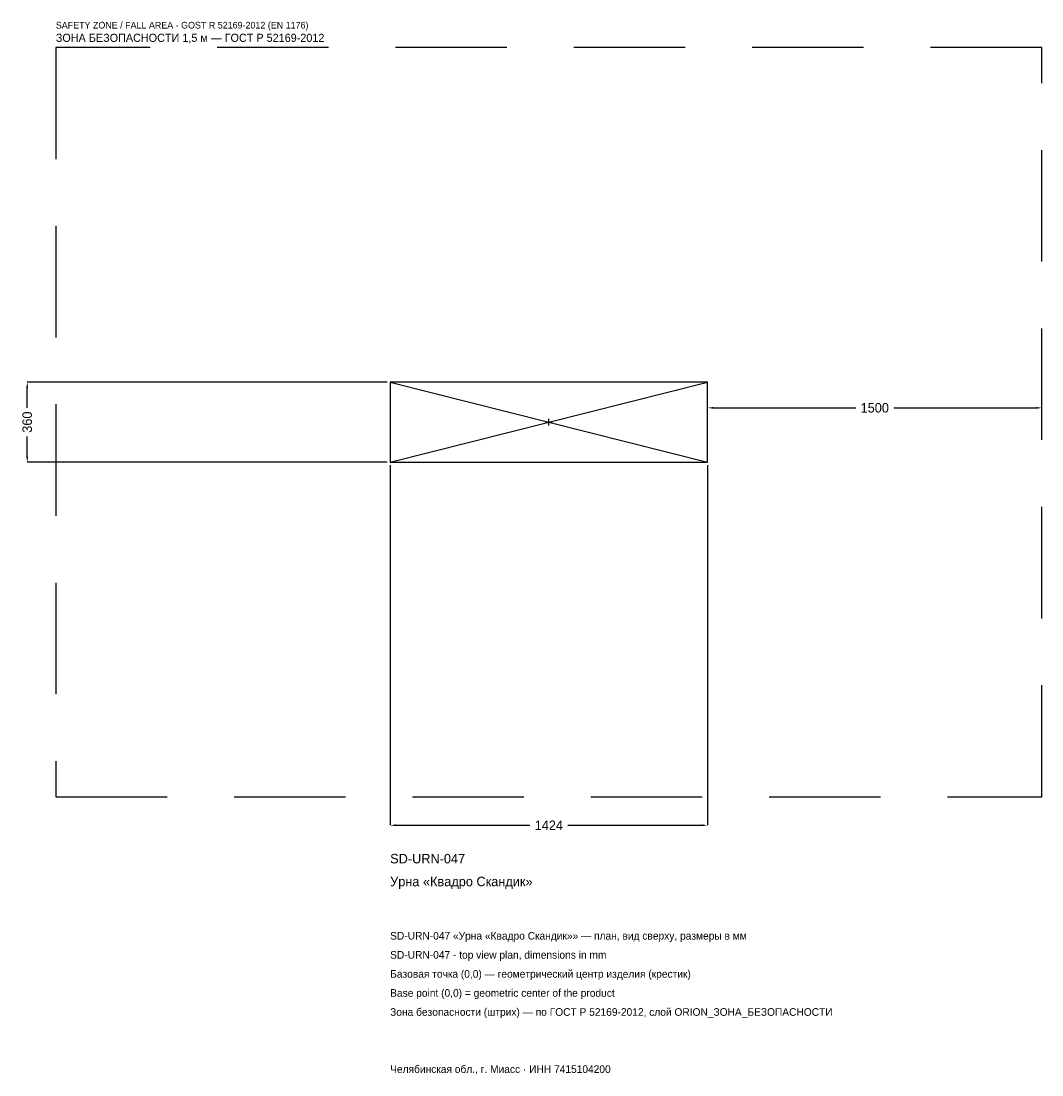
# Model space of a CAD drawing. Header units: metres. Extents: x -2368 to 2212, y -2928 to 1799.
import ezdxf

# ---------------------------------------------------------------- set-up
doc = ezdxf.new("R2010")
doc.units = ezdxf.units.M
doc.linetypes.add('DASHED', pattern=[800, 500, -300])
for name, color, linetype in [('ORION_ДАННЫЕ', 3, 'Continuous'), ('ORION_ЗОНА_БЕЗОПАСНОСТИ', 1, 'Continuous'), ('ORION_КОНТУР', 7, 'Continuous'), ('ORION_РАЗМЕРЫ', 8, 'Continuous')]:
    doc.layers.add(name, color=color, linetype=linetype)
doc.dimstyles.new('ORION', dxfattribs={"dimtxt": 42.72, "dimasz": 25.632, "dimexe": 1.25, "dimexo": 12.816, "dimtad": 1, "dimdec": 0, "dimcen": 2.5, "dimazin": 3, "dimtfac": 1, "dimtmove": 0, "dimatfit": 3, "dimarcsym": 0})

# ---------------------------------------------------------------- blocks, each defined once
blk = doc.blocks.new('_CLOSEDFILLED')
at = {"color": 0, "linetype": 'BYBLOCK'}
blk.add_solid([(-1, 0.16), (0, 0), (-1, -0.16)], dxfattribs=at)
blk = doc.blocks.new('*D1')
for p, q in [((-712, -192.816), (-712, -1808.16)), ((712, -192.816), (712, -1808.16)), ((-686.368, -1808.16), (-85.44, -1808.16)), ((85.44, -1808.16), (686.368, -1808.16))]:
    blk.add_line(p, q)
at = {"layer": 'Defpoints'}
for p in [(-712, -180), (712, -180), (-712, -1808.16)]:
    blk.add_point(p, dxfattribs=at)
at = {"layer": 'ORION_РАЗМЕРЫ', "xscale": 25.631999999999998, "yscale": 25.631999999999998, "rotation": 180}
blk.add_blockref('_CLOSEDFILLED', (-712, -1808.16), dxfattribs=at)
at = {"layer": 'ORION_РАЗМЕРЫ', "xscale": 25.631999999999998, "yscale": 25.631999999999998}
blk.add_blockref('_CLOSEDFILLED', (712, -1808.16), dxfattribs=at)
at = {"layer": 'ORION_РАЗМЕРЫ', "insert": (0, -1808.16), "char_height": 42.72, "attachment_point": 5}
blk.add_mtext('1424', dxfattribs=at)
blk = doc.blocks.new('*D2')
for p, q in [((-724.816, 180), (-2340.16, 180)), ((-2340.16, 64.08), (-2340.16, 154.368)), ((-2340.16, -154.368), (-2340.16, -64.08)), ((-724.816, -180), (-2340.16, -180))]:
    blk.add_line(p, q)
at = {"layer": 'Defpoints'}
for p in [(-712, 180), (-2340.16, -180), (-712, -180)]:
    blk.add_point(p, dxfattribs=at)
at = {"layer": 'ORION_РАЗМЕРЫ', "xscale": 25.631999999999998, "yscale": 25.631999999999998}
for p, rotation in [((-2340.16, 180), 90), ((-2340.16, -180), 270)]:
    blk.add_blockref('_CLOSEDFILLED', p, dxfattribs=dict(at, rotation=rotation))
at = {"layer": 'ORION_РАЗМЕРЫ', "insert": (-2340.16, 0), "char_height": 42.72, "attachment_point": 5, "rotation": 90}
blk.add_mtext('360', dxfattribs=at)
blk = doc.blocks.new('*D3')
for p, q in [((712, 12.816), (712, 64.08)), ((737.632, 64.08), (1376.56, 64.08)), ((1547.44, 64.08), (2186.368, 64.08)), ((2212, 12.816), (2212, 64.08))]:
    blk.add_line(p, q)
at = {"layer": 'Defpoints'}
for p in [(712, 64.08), (712, 0), (2212, 0)]:
    blk.add_point(p, dxfattribs=at)
at = {"layer": 'ORION_РАЗМЕРЫ', "xscale": 25.631999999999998, "yscale": 25.631999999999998, "rotation": 180}
blk.add_blockref('_CLOSEDFILLED', (712, 64.08), dxfattribs=at)
at = {"layer": 'ORION_РАЗМЕРЫ', "xscale": 25.631999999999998, "yscale": 25.631999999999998}
blk.add_blockref('_CLOSEDFILLED', (2212, 64.08), dxfattribs=at)
at = {"layer": 'ORION_РАЗМЕРЫ', "insert": (1462, 64.08), "char_height": 42.72, "attachment_point": 5}
blk.add_mtext('1500', dxfattribs=at)
blk = doc.blocks.new('ОРИОН SD-URN-047 Урна Квадро Скандик')
at = {"layer": 'ORION_ЗОНА_БЕЗОПАСНОСТИ', "linetype": 'DASHED'}
blk.add_lwpolyline([(-2212, -1680), (2212, -1680), (2212, 1680), (-2212, 1680)], close=True, dxfattribs=at)
at = {"layer": 'ORION_КОНТУР'}
for p, q in [((-712, -180), (712, 180)), ((-712, 180), (712, -180))]:
    blk.add_line(p, q, dxfattribs=at)
blk.add_lwpolyline([(-712, -180), (712, -180), (712, 180), (-712, 180)], close=True, dxfattribs=at)
at = {"layer": 'ORION_РАЗМЕРЫ'}
for p, q in [((-14.4, 0), (14.4, 0)), ((0, -14.4), (0, 14.4))]:
    blk.add_line(p, q, dxfattribs=at)
at = {"layer": 'ORION_ДАННЫЕ'}
for tag, p in [('АРТИКУЛ', (-712, -1979.04)), ('НАИМЕНОВАНИЕ', (-712, -2081.568))]:
    blk.add_attdef(tag, p, '', height=42.72, dxfattribs=at)
at = {"layer": 'ORION_ДАННЫЕ', "flags": 1}
for tag, p in [('ПРОИЗВОДИТЕЛЬ', (-712, -2184.096)), ('ТЕЛЕФОН', (-712, -2286.624)), ('САЙТ', (-712, -2491.68)), ('АДРЕС', (-712, -2594.208)), ('РЕКВИЗИТЫ', (-712, -2696.736)), ('ГАБАРИТЫ', (-712, -2799.264)), ('ЗОНА_БЕЗОПАСНОСТИ', (-712, -2901.792))]:
    blk.add_attdef(tag, p, '', height=42.72, dxfattribs=at)
at = {"layer": 'ORION_ЗОНА_БЕЗОПАСНОСТИ', "color": 1}
for s, height, p in [('SAFETY ZONE / FALL AREA - GOST R 52169-2012 (EN 1176)', 29.904, (-2212, 1765.44)), ('ЗОНА БЕЗОПАСНОСТИ 1,5 м — ГОСТ Р 52169-2012', 36.312, (-2212, 1705.632))]:
    blk.add_text(s, height=height, dxfattribs=at).set_placement(p)
at = {"layer": 'ORION_РАЗМЕРЫ'}
dim = blk.add_linear_dim(base=(-2340.16, -180), p1=(-712, -180), p2=(-712, 180), angle=90, dimstyle='ORION', dxfattribs=at)
dim.commit()
dim.dimension.update_dxf_attribs({"geometry": '*D2', "text_midpoint": (-2340.16, 0)})
for base, p1, p2, picture, middle in [((712, 64.08), (712, 0), (2212, 0), '*D3', (1462, 64.08)), ((-712, -1808.16), (-712, -180), (712, -180), '*D1', (0, -1808.16))]:
    dim = blk.add_linear_dim(base=base, p1=p1, p2=p2, dimstyle='ORION', dxfattribs=at)
    dim.commit()
    dim.dimension.update_dxf_attribs({"geometry": picture, "text_midpoint": middle})

msp = doc.modelspace()

# ---------------------------------------------------------------- block references
msp.add_blockref('ОРИОН SD-URN-047 Урна Квадро Скандик', (0, 0)).add_auto_attribs({'АРТИКУЛ': 'SD-URN-047', 'НАИМЕНОВАНИЕ': 'Урна «Квадро Скандик»'})

# ---------------------------------------------------------------- texts
at = {"layer": 'ORION_ДАННЫЕ', "color": 3}
for s, p in [('SD-URN-047 «Урна «Квадро Скандик»» — план, вид сверху, размеры в мм', (-712, -2320.8)), ('SD-URN-047 - top view plan, dimensions in mm', (-712, -2406.24)), ('Челябинская обл., г. Миасс · ИНН 7415104200', (-712, -2918.88))]:
    msp.add_text(s, height=34.176, dxfattribs=at).set_placement(p)
at = {"layer": 'ORION_ДАННЫЕ', "color": 7}
for s, p in [('Базовая точка (0,0) — геометрический центр изделия (крестик)', (-712, -2491.68)), ('Base point (0,0) = geometric center of the product', (-712, -2577.12))]:
    msp.add_text(s, height=34.176, dxfattribs=at).set_placement(p)
at = {"layer": 'ORION_ДАННЫЕ', "color": 1}
msp.add_text('Зона безопасности (штрих) — по ГОСТ Р 52169-2012, слой ORION_ЗОНА_БЕЗОПАСНОСТИ', height=34.176, dxfattribs=at).set_placement((-712, -2662.56))

doc.saveas('drawing.dxf')
